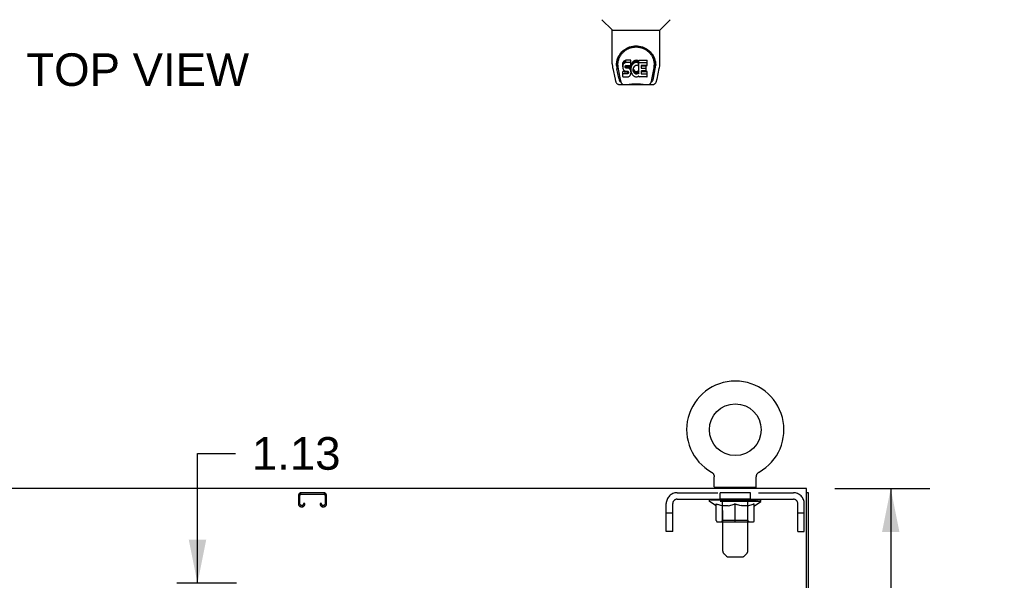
# Model space of a CAD drawing. Header units: inches. Extents: x 0 to 214, y 0 to 139.
# Tile 9 of 14: x 77 to 105, y 92 to 109. Entities that reach past the tile are written whole.
import ezdxf

# ---------------------------------------------------------------- set-up
doc = ezdxf.new("R2010")
doc.units = ezdxf.units.IN
doc.header["$LTSCALE"] = 11.782908
doc.header["$MEASUREMENT"] = 0
doc.linetypes.add('HIDDEN', pattern=[0.2, 0.1, -0.1])
doc.layers.get('0').update_dxf_attribs({"linetype": 'CONTINUOUS'})
for name, color, linetype in [('02___PRT_ALL_AXES', 7, 'CONTINUOUS'), ('DEFAULT_2', 8, 'HIDDEN'), ('DIMENSIONS', 7, 'CONTINUOUS')]:
    doc.layers.add(name, color=color, linetype=linetype)
doc.styles.get("Standard").update_dxf_attribs({"font": 'arial.ttf'})
doc.dimstyles.new('DIMSTYLE_1', dxfattribs={"dimtxt": 0.945153, "dimasz": 1.260204, "dimexe": 0.09, "dimexo": 0.07, "dimgap": 0.0375, "dimtad": 0, "dimtih": 1, "dimtoh": 1, "dimzin": 4, "dimdsep": 46, "dimtxsty": 'Standard', "dimblk": '_FILLED', "dimblk1": '_FILLED', "dimblk2": '_FILLED', "dimcen": 0.09, "dimazin": 1, "dimtfac": 1, "dimtofl": 0, "dimtmove": 0, "dimatfit": 3, "dimldrblk": '_FILLED', "dimfxl": 1, "dimtolj": 1, "dimtzin": 4, "dimarcsym": 0})

# ---------------------------------------------------------------- blocks, each defined once
blk = doc.blocks.new('_FILLED')
at = {"color": 0, "linetype": 'ByBlock'}
blk.add_solid([(0, 0), (-1, 0.2), (-1, -0.2)], dxfattribs=at)
blk = doc.blocks.new('*D9')
at = {"layer": 'DIMENSIONS', "color": 2, "linetype": 'Continuous'}
for p, q in [((100.328, 94.991), (103.085, 94.991)), ((101.951, 94.991), (101.951, 87.248)), ((101.951, 77.616), (101.951, 85.358)), ((99.078, 77.616), (103.085, 77.616))]:
    blk.add_line(p, q, dxfattribs=at)
at = {"layer": 'DIMENSIONS', "color": 2, "linetype": 'Continuous', "xscale": 1.2602040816, "yscale": 1.2602040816, "zscale": 1.2602040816}
for p, rotation in [((101.951, 94.991), 90), ((101.951, 77.616), 270)]:
    blk.add_blockref('_FILLED', p, dxfattribs=dict(at, rotation=rotation))
at = {"layer": 'DIMENSIONS', "color": 2, "linetype": 'Continuous', "insert": (101.951, 86.776), "char_height": 0.9452, "width": 3.30277, "attachment_point": 2, "line_spacing_factor": 0.9}
blk.add_mtext('17.38', dxfattribs=at)
blk = doc.blocks.new('*D10')
at = {"layer": 'DIMENSIONS', "color": 2, "linetype": 'Continuous'}
for p, q in [((81.864, 92.241), (81.864, 96.005)), ((81.864, 96.005), (82.967, 96.005)), ((82.998, 92.241), (81.262, 92.241)), ((82.998, 91.116), (81.262, 91.116)), ((81.864, 91.116), (81.864, 88.595))]:
    blk.add_line(p, q, dxfattribs=at)
at = {"layer": 'DIMENSIONS', "color": 2, "linetype": 'Continuous', "xscale": 1.2602040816, "yscale": 1.2602040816, "zscale": 1.2602040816}
for p, rotation in [((81.864, 92.241), 270), ((81.864, 91.116), 90)]:
    blk.add_blockref('_FILLED', p, dxfattribs=dict(at, rotation=rotation))
at = {"layer": 'DIMENSIONS', "color": 2, "linetype": 'Continuous', "insert": (83.439, 96.477), "char_height": 0.9452, "width": 2.56843, "attachment_point": 1, "line_spacing_factor": 0.9}
blk.add_mtext('1.13', dxfattribs=at)
blk = doc.blocks.new('*D18')
at = {"layer": 'DIMENSIONS', "color": 2, "linetype": 'Continuous'}
for p, q in [((98.196, 72.186), (98.196, 69.913)), ((98.196, 71.047), (95.676, 71.047)), ((99.571, 71.047), (102.2, 71.047))]:
    blk.add_line(p, q, dxfattribs=at)
at = {"layer": 'DIMENSIONS', "color": 2, "linetype": 'Continuous', "xscale": 1.2602040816, "yscale": 1.2602040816, "zscale": 1.2602040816}
blk.add_blockref('_FILLED', (98.196, 71.047), dxfattribs=at)
at = {"layer": 'DIMENSIONS', "color": 2, "linetype": 'Continuous', "xscale": 1.2602040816, "yscale": 1.2602040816, "zscale": 1.2602040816, "rotation": 180}
blk.add_blockref('_FILLED', (99.571, 71.047), dxfattribs=at)
at = {"layer": 'DIMENSIONS', "color": 2, "linetype": 'Continuous', "insert": (102.673, 71.52), "char_height": 0.9452, "width": 2.56843, "attachment_point": 1, "line_spacing_factor": 0.9}
blk.add_mtext('1.38', dxfattribs=at)

msp = doc.modelspace()

# ---------------------------------------------------------------- linework, layer by layer
at = {"color": 7, "linetype": 'Continuous'}
for p, q in [((93.877, 108.276), (93.579, 108.573)), ((95.266, 108.276), (95.564, 108.573)), ((93.882, 108.27), (95.26, 108.27)), ((93.882, 107.298), (93.882, 108.27)), ((95.26, 107.299), (95.26, 108.27)), ((94.008, 107.329), (94.006, 107.266)), ((94.187, 107.301), (94.185, 107.278)), ((94.185, 107.211), (94.185, 107.278)), ((94.192, 107.325), (94.187, 107.301)), ((94.187, 107.235), (94.187, 107.301)), ((94.201, 107.347), (94.192, 107.325)), ((94.192, 107.258), (94.192, 107.325)), ((94.201, 107.281), (94.192, 107.258)), ((94.215, 107.367), (94.201, 107.347)), ((94.201, 107.281), (94.201, 107.347)), ((94.215, 107.3), (94.201, 107.281)), ((94.224, 107.375), (94.215, 107.367)), ((94.215, 107.3), (94.215, 107.367)), ((94.224, 107.308), (94.215, 107.3)), ((94.233, 107.381), (94.224, 107.375)), ((94.224, 107.308), (94.224, 107.375)), ((94.233, 107.315), (94.224, 107.308)), ((94.255, 107.391), (94.233, 107.381)), ((94.233, 107.315), (94.233, 107.381)), ((94.255, 107.324), (94.233, 107.315)), ((94.278, 107.399), (94.255, 107.391)), ((94.255, 107.324), (94.255, 107.391)), ((94.278, 107.332), (94.255, 107.324)), ((94.418, 107.399), (94.278, 107.399)), ((94.278, 107.332), (94.278, 107.399)), ((94.418, 107.332), (94.278, 107.332)), ((94.419, 107.356), (94.418, 107.399)), ((94.418, 107.332), (94.418, 107.399)), ((94.419, 107.289), (94.418, 107.332)), ((94.419, 107.289), (94.419, 107.356)), ((94.419, 107.265), (94.419, 107.289)), ((94.432, 107.278), (94.426, 107.256)), ((94.441, 107.299), (94.432, 107.278)), ((94.432, 107.211), (94.432, 107.278)), ((94.451, 107.318), (94.441, 107.299)), ((94.441, 107.232), (94.441, 107.299)), ((94.464, 107.336), (94.451, 107.318)), ((94.451, 107.251), (94.451, 107.318)), ((94.479, 107.353), (94.464, 107.336)), ((94.464, 107.269), (94.464, 107.336)), ((94.479, 107.286), (94.464, 107.269)), ((94.495, 107.368), (94.479, 107.353)), ((94.479, 107.286), (94.479, 107.353)), ((94.495, 107.301), (94.479, 107.286)), ((94.514, 107.381), (94.495, 107.368)), ((94.495, 107.301), (94.495, 107.368)), ((94.514, 107.314), (94.495, 107.301)), ((94.534, 107.39), (94.514, 107.381)), ((94.514, 107.314), (94.514, 107.381)), ((94.534, 107.323), (94.514, 107.314)), ((94.556, 107.395), (94.534, 107.39)), ((94.534, 107.323), (94.534, 107.39)), ((94.556, 107.328), (94.534, 107.323)), ((94.578, 107.397), (94.556, 107.395)), ((94.556, 107.328), (94.556, 107.395)), ((94.578, 107.33), (94.556, 107.328)), ((94.578, 107.397), (94.601, 107.397)), ((94.578, 107.33), (94.578, 107.397)), ((94.601, 107.33), (94.578, 107.33)), ((94.612, 107.395), (94.601, 107.397)), ((94.601, 107.33), (94.601, 107.397)), ((94.612, 107.328), (94.601, 107.33)), ((94.622, 107.392), (94.612, 107.395)), ((94.612, 107.328), (94.612, 107.395)), ((94.622, 107.325), (94.612, 107.328)), ((94.642, 107.308), (94.616, 107.239)), ((94.641, 107.38), (94.622, 107.392)), ((94.622, 107.325), (94.622, 107.392)), ((94.641, 107.313), (94.622, 107.325)), ((94.641, 107.38), (94.641, 107.313)), ((94.643, 107.376), (94.643, 107.309)), ((94.651, 107.397), (94.888, 107.397)), ((94.651, 107.005), (94.651, 107.397)), ((94.651, 107.33), (94.888, 107.33)), ((94.892, 107.251), (94.892, 107.392)), ((95.135, 107.329), (95.136, 107.266)), ((93.897, 107.155), (93.962, 106.85)), ((94.07, 106.878), (94.017, 107.148)), ((94.044, 107.256), (94.044, 107.233)), ((94.053, 107.135), (94.111, 106.842)), ((94.187, 107.235), (94.185, 107.211)), ((94.185, 107.211), (94.186, 107.187)), ((94.186, 107.187), (94.19, 107.164)), ((94.192, 107.258), (94.187, 107.235)), ((94.188, 106.925), (94.188, 107.067)), ((94.19, 107.164), (94.198, 107.141)), ((94.251, 107.072), (94.192, 107.071)), ((94.192, 107.004), (94.192, 107.071)), ((94.251, 107.005), (94.192, 107.004)), ((94.198, 107.141), (94.211, 107.121)), ((94.211, 107.121), (94.227, 107.104)), ((94.227, 107.104), (94.247, 107.091)), ((94.247, 107.091), (94.258, 107.086)), ((94.312, 107.072), (94.251, 107.072)), ((94.251, 107.005), (94.251, 107.072)), ((94.312, 107.005), (94.251, 107.005)), ((94.256, 107.199), (94.257, 107.214)), ((94.257, 107.192), (94.256, 107.199)), ((94.257, 107.214), (94.259, 107.229)), ((94.257, 107.192), (94.257, 107.214)), ((94.259, 107.185), (94.257, 107.192)), ((94.258, 107.086), (94.27, 107.084)), ((94.259, 107.229), (94.262, 107.236)), ((94.259, 107.185), (94.259, 107.229)), ((94.264, 107.179), (94.259, 107.185)), ((94.262, 107.236), (94.268, 107.241)), ((94.264, 107.179), (94.264, 107.237)), ((94.27, 107.174), (94.264, 107.179)), ((94.268, 107.241), (94.282, 107.245)), ((94.27, 107.241), (94.269, 107.241)), ((94.284, 107.237), (94.27, 107.241)), ((94.27, 107.174), (94.27, 107.241)), ((94.284, 107.17), (94.27, 107.174)), ((94.27, 107.084), (94.318, 107.084)), ((94.282, 107.245), (94.297, 107.246)), ((94.308, 107.238), (94.284, 107.237)), ((94.284, 107.17), (94.284, 107.237)), ((94.308, 107.171), (94.284, 107.17)), ((94.297, 107.246), (94.41, 107.246)), ((94.332, 107.236), (94.308, 107.238)), ((94.308, 107.171), (94.308, 107.238)), ((94.332, 107.17), (94.308, 107.171)), ((94.327, 107.073), (94.312, 107.072)), ((94.312, 107.005), (94.312, 107.072)), ((94.327, 107.006), (94.312, 107.005)), ((94.318, 107.084), (94.325, 107.083)), ((94.325, 107.083), (94.332, 107.081)), ((94.334, 107.077), (94.327, 107.073)), ((94.327, 107.006), (94.327, 107.073)), ((94.334, 107.01), (94.327, 107.006)), ((94.356, 107.231), (94.332, 107.236)), ((94.332, 107.17), (94.332, 107.236)), ((94.356, 107.165), (94.332, 107.17)), ((94.332, 107.081), (94.338, 107.076)), ((94.335, 107.078), (94.334, 107.077)), ((94.334, 107.01), (94.334, 107.077)), ((94.339, 107.015), (94.334, 107.01)), ((94.338, 107.076), (94.343, 107.07)), ((94.339, 107.015), (94.339, 107.075)), ((94.349, 107.027), (94.339, 107.015)), ((94.343, 107.07), (94.35, 107.057)), ((94.349, 107.027), (94.349, 107.059)), ((94.351, 107.034), (94.349, 107.027)), ((94.35, 107.057), (94.352, 107.042)), ((94.351, 107.034), (94.351, 107.046)), ((94.352, 107.042), (94.351, 107.034)), ((94.367, 107.226), (94.356, 107.231)), ((94.356, 107.165), (94.356, 107.231)), ((94.367, 107.16), (94.356, 107.165)), ((94.377, 107.22), (94.367, 107.226)), ((94.367, 107.16), (94.367, 107.226)), ((94.377, 107.153), (94.367, 107.16)), ((94.394, 107.203), (94.377, 107.22)), ((94.377, 107.153), (94.377, 107.22)), ((94.394, 107.136), (94.377, 107.153)), ((94.407, 107.183), (94.394, 107.203)), ((94.394, 107.136), (94.394, 107.203)), ((94.407, 107.116), (94.394, 107.136)), ((94.416, 107.161), (94.407, 107.183)), ((94.407, 107.116), (94.407, 107.183)), ((94.416, 107.094), (94.407, 107.116)), ((94.408, 106.977), (94.417, 107)), ((94.41, 107.246), (94.416, 107.247)), ((94.416, 107.247), (94.417, 107.252)), ((94.417, 107.157), (94.416, 107.161)), ((94.416, 107.094), (94.416, 107.161)), ((94.422, 107.071), (94.416, 107.094)), ((94.417, 107.252), (94.419, 107.265)), ((94.422, 107.235), (94.417, 107.19)), ((94.417, 107.123), (94.417, 107.19)), ((94.422, 107.168), (94.417, 107.123)), ((94.417, 107.123), (94.418, 107.101)), ((94.417, 107), (94.423, 107.023)), ((94.418, 107.101), (94.421, 107.079)), ((94.421, 107.079), (94.426, 107.057)), ((94.426, 107.256), (94.422, 107.235)), ((94.422, 107.168), (94.422, 107.235)), ((94.426, 107.19), (94.422, 107.168)), ((94.422, 107.071), (94.422, 107.074)), ((94.425, 107.047), (94.422, 107.071)), ((94.423, 107.023), (94.425, 107.047)), ((94.425, 107.047), (94.425, 107.061)), ((94.426, 107.19), (94.426, 107.256)), ((94.432, 107.211), (94.426, 107.19)), ((94.426, 107.057), (94.433, 107.036)), ((94.441, 107.232), (94.432, 107.211)), ((94.433, 107.036), (94.454, 106.997)), ((94.451, 107.251), (94.441, 107.232)), ((94.464, 107.269), (94.451, 107.251)), ((94.454, 106.997), (94.467, 106.978)), ((94.491, 107.166), (94.487, 107.139)), ((94.487, 107.139), (94.487, 107.112)), ((94.487, 107.112), (94.488, 107.099)), ((94.488, 107.099), (94.488, 107.144)), ((94.488, 107.099), (94.491, 107.086)), ((94.49, 107.158), (94.491, 107.153)), ((94.494, 107.178), (94.491, 107.166)), ((94.491, 107.153), (94.501, 107.128)), ((94.491, 107.086), (94.491, 107.153)), ((94.491, 107.086), (94.501, 107.061)), ((94.5, 107.19), (94.494, 107.178)), ((94.514, 107.213), (94.5, 107.19)), ((94.501, 107.128), (94.515, 107.105)), ((94.501, 107.061), (94.501, 107.128)), ((94.501, 107.061), (94.515, 107.038)), ((94.523, 107.224), (94.514, 107.213)), ((94.515, 107.105), (94.523, 107.095)), ((94.515, 107.038), (94.515, 107.105)), ((94.515, 107.038), (94.523, 107.028)), ((94.533, 107.231), (94.523, 107.224)), ((94.523, 107.095), (94.533, 107.086)), ((94.523, 107.028), (94.523, 107.095)), ((94.523, 107.028), (94.533, 107.019)), ((94.558, 107.242), (94.533, 107.231)), ((94.533, 107.086), (94.545, 107.079)), ((94.533, 107.019), (94.533, 107.086)), ((94.533, 107.019), (94.545, 107.012)), ((94.545, 107.079), (94.557, 107.074)), ((94.545, 107.012), (94.545, 107.079)), ((94.545, 107.012), (94.557, 107.007)), ((94.557, 107.074), (94.57, 107.071)), ((94.557, 107.007), (94.557, 107.074)), ((94.557, 107.007), (94.57, 107.005)), ((94.571, 107.245), (94.558, 107.242)), ((94.57, 107.071), (94.584, 107.071)), ((94.57, 107.005), (94.57, 107.071)), ((94.57, 107.005), (94.584, 107.004)), ((94.584, 107.245), (94.571, 107.245)), ((94.598, 107.242), (94.584, 107.245)), ((94.584, 107.071), (94.597, 107.073)), ((94.584, 107.004), (94.584, 107.071)), ((94.584, 107.004), (94.597, 107.006)), ((94.597, 107.073), (94.61, 107.077)), ((94.597, 107.006), (94.597, 107.073)), ((94.597, 107.006), (94.61, 107.01)), ((94.61, 107.237), (94.598, 107.242)), ((94.61, 107.077), (94.622, 107.082)), ((94.61, 107.01), (94.61, 107.077)), ((94.61, 107.01), (94.622, 107.016)), ((94.622, 107.082), (94.633, 107.09)), ((94.622, 107.016), (94.622, 107.082)), ((94.622, 107.016), (94.633, 107.023)), ((94.633, 107.09), (94.633, 107.023)), ((94.639, 107.089), (94.651, 107.071)), ((94.639, 107.022), (94.651, 107.005)), ((94.721, 107.242), (94.721, 107.174)), ((94.722, 107.083), (94.722, 107.006)), ((94.888, 107.246), (94.726, 107.246)), ((94.726, 107.237), (94.857, 107.237)), ((94.726, 107.17), (94.857, 107.17)), ((94.857, 107.088), (94.727, 107.088)), ((94.727, 107.068), (94.888, 107.068)), ((94.727, 107.001), (94.888, 107.001)), ((94.861, 107.092), (94.861, 107.232)), ((94.893, 106.925), (94.893, 107.064)), ((95.032, 106.842), (95.088, 107.132)), ((95.073, 106.878), (95.126, 107.148)), ((95.088, 107.132), (95.089, 107.136)), ((95.142, 107.256), (95.142, 107.256)), ((95.142, 107.243), (95.142, 107.243)), ((95.18, 106.85), (95.245, 107.155)), ((94.128, 106.774), (94.121, 106.774)), ((94.127, 106.778), (94.13, 106.768)), ((94.131, 106.767), (94.13, 106.768)), ((94.192, 106.92), (94.336, 106.92)), ((94.336, 106.92), (94.348, 106.922)), ((94.348, 106.922), (94.36, 106.926)), ((94.36, 106.926), (94.379, 106.94)), ((94.379, 106.94), (94.396, 106.957)), ((94.396, 106.957), (94.403, 106.967)), ((94.403, 106.967), (94.408, 106.977)), ((94.467, 106.978), (94.482, 106.962)), ((94.482, 106.962), (94.498, 106.947)), ((94.498, 106.947), (94.516, 106.933)), ((94.516, 106.933), (94.525, 106.928)), ((94.525, 106.928), (94.536, 106.924)), ((94.536, 106.924), (94.558, 106.919)), ((94.558, 106.919), (94.58, 106.916)), ((94.58, 106.916), (94.602, 106.919)), ((94.602, 106.919), (94.623, 106.926)), ((94.623, 106.926), (94.642, 106.938)), ((94.653, 106.938), (94.642, 106.938)), ((94.642, 106.938), (94.642, 106.938)), ((94.653, 106.925), (94.653, 106.938)), ((94.888, 106.92), (94.657, 106.92)), ((95.012, 106.768), (95.016, 106.778)), ((95.012, 106.767), (95.012, 106.768)), ((95.021, 106.774), (95.014, 106.774)), ((94.086, 106.695), (95.056, 106.695)), ((94.173, 106.695), (94.167, 106.695)), ((94.173, 106.695), (94.172, 106.695)), ((94.971, 106.695), (94.97, 106.695)), ((96.756, 95.463), (96.756, 95.463)), ((96.756, 95.463), (96.761, 95.46)), ((96.757, 95.462), (96.758, 95.462)), ((96.761, 95.46), (96.766, 95.457)), ((96.766, 95.457), (96.771, 95.453)), ((96.771, 95.453), (96.776, 95.45)), ((96.776, 95.45), (96.781, 95.446)), ((96.78, 95.446), (96.785, 95.442)), ((96.785, 95.442), (96.789, 95.438)), ((96.789, 95.438), (96.794, 95.434)), ((96.793, 95.434), (96.798, 95.429)), ((96.797, 95.429), (96.801, 95.425)), ((96.801, 95.425), (96.805, 95.42)), ((96.805, 95.42), (96.809, 95.415)), ((96.808, 95.415), (96.812, 95.41)), ((96.812, 95.41), (96.815, 95.405)), ((96.815, 95.405), (96.818, 95.4)), ((96.818, 95.4), (96.821, 95.394)), ((96.82, 95.395), (96.823, 95.389)), ((96.823, 95.389), (96.825, 95.383)), ((96.825, 95.384), (96.827, 95.378)), ((96.827, 95.378), (96.829, 95.372)), ((96.829, 95.372), (96.831, 95.366)), ((96.831, 95.367), (96.832, 95.361)), ((96.832, 95.361), (96.834, 95.355)), ((96.834, 95.355), (96.835, 95.349)), ((96.835, 95.349), (96.835, 95.343)), ((96.835, 95.343), (96.836, 95.337)), ((96.836, 95.331), (96.836, 95.326)), ((96.836, 95.041), (96.836, 95.326)), ((98.056, 95.331), (98.057, 95.337)), ((98.056, 95.331), (98.057, 95.337)), ((98.056, 95.326), (98.056, 95.331)), ((98.056, 95.041), (98.056, 95.326)), ((98.057, 95.343), (98.058, 95.349)), ((98.057, 95.337), (98.057, 95.343)), ((98.058, 95.349), (98.059, 95.355)), ((98.059, 95.355), (98.06, 95.361)), ((98.06, 95.361), (98.062, 95.367)), ((98.062, 95.366), (98.063, 95.372)), ((98.063, 95.372), (98.065, 95.378)), ((98.065, 95.378), (98.067, 95.384)), ((98.067, 95.383), (98.069, 95.389)), ((98.069, 95.389), (98.072, 95.395)), ((98.072, 95.394), (98.075, 95.4)), ((98.075, 95.4), (98.078, 95.405)), ((98.078, 95.405), (98.081, 95.41)), ((98.081, 95.41), (98.084, 95.415)), ((98.084, 95.415), (98.088, 95.42)), ((98.091, 95.425), (98.095, 95.429)), ((98.099, 95.434), (98.103, 95.438)), ((98.107, 95.442), (98.112, 95.446)), ((98.112, 95.446), (98.117, 95.45)), ((98.116, 95.45), (98.121, 95.453)), ((98.121, 95.453), (98.126, 95.457)), ((98.126, 95.457), (98.131, 95.46)), ((98.126, 95.457), (98.128, 95.458)), ((98.131, 95.46), (98.136, 95.463)), ((98.134, 95.462), (98.136, 95.462)), ((98.136, 95.463), (98.136, 95.463)), ((96.851, 95.021), (96.851, 94.991)), ((98.041, 95.021), (96.851, 95.021)), ((98.041, 95.021), (98.041, 94.991)), ((99.509, 94.991), (60.134, 94.991)), ((99.509, 91.803), (99.509, 94.991)), ((99.571, 94.866), (99.509, 94.866)), ((99.571, 11.116), (99.571, 94.866))]:
    msp.add_line(p, q, dxfattribs=at)
for points in [[(94.001, 107.256), (94.003, 107.298), (94.011, 107.35), (94.022, 107.399), (94.038, 107.445), (94.056, 107.489), (94.078, 107.53), (94.102, 107.568), (94.129, 107.604), (94.159, 107.637), (94.191, 107.668), (94.225, 107.697), (94.262, 107.722), (94.3, 107.745), (94.341, 107.765), (94.385, 107.782), (94.429, 107.796), (94.475, 107.806), (94.522, 107.812), (94.569, 107.814), (94.617, 107.812), (94.664, 107.806), (94.709, 107.797), (94.754, 107.784), (94.797, 107.767), (94.838, 107.747), (94.877, 107.725), (94.914, 107.699), (94.949, 107.671), (94.981, 107.64), (95.011, 107.607), (95.038, 107.571), (95.063, 107.533), (95.085, 107.493), (95.103, 107.45), (95.119, 107.404), (95.131, 107.355), (95.139, 107.304), (95.142, 107.256)], [(94.044, 107.256), (94.045, 107.276), (94.046, 107.3), (94.049, 107.324), (94.052, 107.348), (94.057, 107.372), (94.063, 107.395), (94.07, 107.418), (94.077, 107.44), (94.086, 107.461), (94.095, 107.482), (94.106, 107.503), (94.117, 107.522), (94.128, 107.541), (94.14, 107.559), (94.153, 107.577), (94.166, 107.593), (94.18, 107.609), (94.194, 107.624), (94.208, 107.638), (94.223, 107.651), (94.238, 107.664), (94.253, 107.676), (94.269, 107.687), (94.284, 107.698), (94.3, 107.708), (94.316, 107.717), (94.332, 107.725)], [(94.332, 107.725), (94.347, 107.733), (94.363, 107.74), (94.379, 107.747), (94.395, 107.753), (94.411, 107.758), (94.427, 107.763), (94.443, 107.767), (94.459, 107.771), (94.475, 107.774), (94.491, 107.777), (94.507, 107.779), (94.523, 107.781), (94.539, 107.782), (94.555, 107.783), (94.57, 107.783), (94.586, 107.783), (94.602, 107.782), (94.618, 107.781), (94.634, 107.779), (94.65, 107.777), (94.666, 107.774), (94.682, 107.771), (94.698, 107.767), (94.714, 107.763), (94.73, 107.758), (94.746, 107.753), (94.762, 107.747), (94.778, 107.741), (94.794, 107.734)], [(94.794, 107.734), (94.81, 107.726), (94.826, 107.717), (94.842, 107.708), (94.857, 107.698), (94.873, 107.688), (94.888, 107.677), (94.904, 107.665), (94.919, 107.652), (94.933, 107.639), (94.948, 107.624), (94.962, 107.609), (94.976, 107.594), (94.989, 107.577), (95.002, 107.56), (95.014, 107.541), (95.026, 107.523), (95.037, 107.503), (95.047, 107.483), (95.056, 107.462), (95.065, 107.44), (95.073, 107.418), (95.079, 107.395), (95.085, 107.372), (95.09, 107.349), (95.094, 107.325), (95.096, 107.301), (95.098, 107.276), (95.098, 107.256)], [(93.882, 107.298), (93.883, 107.271), (93.886, 107.229), (93.891, 107.187), (93.897, 107.155)], [(95.245, 107.155), (95.251, 107.186), (95.257, 107.228), (95.26, 107.271), (95.26, 107.299)], [(94, 107.243), (94, 107.248), (94.001, 107.256)], [(94.044, 107.233), (94.045, 107.217), (94.046, 107.188), (94.049, 107.16), (94.053, 107.135)], [(94.192, 107.071), (94.192, 107.071), (94.191, 107.071), (94.191, 107.071), (94.19, 107.071), (94.19, 107.071), (94.19, 107.07), (94.189, 107.07), (94.189, 107.07), (94.189, 107.069), (94.188, 107.069), (94.188, 107.069), (94.188, 107.068), (94.188, 107.067), (94.188, 107.067)], [(94.192, 107.004), (94.192, 107.004), (94.191, 107.004), (94.191, 107.004), (94.19, 107.004), (94.19, 107.004), (94.19, 107.004), (94.189, 107.003), (94.189, 107.003), (94.189, 107.003), (94.188, 107.002), (94.188, 107.002), (94.188, 107.001), (94.188, 107.001), (94.188, 107)], [(95.089, 107.136), (95.09, 107.139), (95.09, 107.142), (95.091, 107.145), (95.091, 107.148), (95.092, 107.151), (95.092, 107.154), (95.093, 107.158), (95.093, 107.161), (95.094, 107.165), (95.094, 107.168), (95.095, 107.172), (95.095, 107.176), (95.096, 107.18), (95.096, 107.184), (95.096, 107.188), (95.097, 107.193), (95.097, 107.197), (95.097, 107.201), (95.097, 107.206), (95.098, 107.211), (95.098, 107.216), (95.098, 107.22), (95.098, 107.225), (95.098, 107.23), (95.098, 107.256)], [(95.142, 107.256), (95.142, 107.248), (95.142, 107.243)], [(93.962, 106.85), (93.966, 106.835), (93.971, 106.814), (93.977, 106.795), (93.983, 106.779), (93.99, 106.764), (93.997, 106.751), (94.006, 106.738), (94.015, 106.727), (94.026, 106.717), (94.039, 106.708), (94.052, 106.702), (94.067, 106.697), (94.083, 106.695), (94.086, 106.695)], [(94.111, 106.842), (94.113, 106.831), (94.116, 106.817), (94.12, 106.803), (94.123, 106.79), (94.127, 106.778)], [(94.131, 106.767), (94.136, 106.755), (94.142, 106.743), (94.148, 106.732), (94.155, 106.723), (94.162, 106.715), (94.171, 106.708), (94.18, 106.702), (94.189, 106.698), (94.199, 106.696), (94.207, 106.695)], [(94.288, 106.695), (94.308, 106.696), (94.33, 106.697), (94.354, 106.699), (94.378, 106.702), (94.404, 106.705), (94.431, 106.708), (94.458, 106.71), (94.487, 106.713), (94.515, 106.714), (94.545, 106.716), (94.574, 106.716), (94.603, 106.715), (94.632, 106.714), (94.661, 106.712), (94.688, 106.71), (94.715, 106.707), (94.742, 106.704), (94.767, 106.702), (94.791, 106.699), (94.813, 106.697), (94.835, 106.696), (94.855, 106.695)], [(94.288, 106.695), (94.31, 106.696), (94.337, 106.697), (94.364, 106.7), (94.392, 106.703), (94.421, 106.705), (94.45, 106.708), (94.48, 106.711), (94.51, 106.712), (94.54, 106.714), (94.571, 106.714), (94.601, 106.714), (94.632, 106.712), (94.662, 106.711), (94.692, 106.708), (94.721, 106.706), (94.75, 106.703), (94.778, 106.7), (94.806, 106.697), (94.832, 106.696), (94.855, 106.695)], [(94.935, 106.695), (94.943, 106.696), (94.953, 106.698), (94.963, 106.702), (94.972, 106.708), (94.98, 106.714), (94.987, 106.723), (94.994, 106.732), (95, 106.743), (95.007, 106.755), (95.012, 106.767)], [(95.016, 106.778), (95.019, 106.79), (95.023, 106.803), (95.026, 106.817), (95.029, 106.831), (95.032, 106.842)], [(95.056, 106.695), (95.071, 106.696), (95.084, 106.699), (95.096, 106.704), (95.108, 106.711), (95.119, 106.719), (95.128, 106.728), (95.136, 106.738), (95.144, 106.748), (95.15, 106.76), (95.156, 106.772), (95.162, 106.786), (95.167, 106.802), (95.172, 106.818), (95.177, 106.837), (95.18, 106.85)], [(96.836, 95.337), (96.836, 95.331), (96.836, 95.326)], [(98.087, 95.42), (98.091, 95.425), (98.095, 95.429)], [(98.095, 95.429), (98.099, 95.434), (98.103, 95.438)], [(98.103, 95.438), (98.108, 95.442), (98.112, 95.446)]]:
    msp.add_lwpolyline(points, dxfattribs=at)
msp.add_circle((97.446, 96.692), 0.75, dxfattribs=at)
for centre, radius, start, end in [((93.89, 108.289), 0.0197, 225, 270), ((95.252, 108.289), 0.0197, 270, 315), ((97.446, 96.692), 1.41, 299.2655, 240.7345), ((96.856, 95.041), 0.02, 180, 263.0769), ((98.036, 95.041), 0.02, 276.9231, 360)]:
    msp.add_arc(centre, radius, start, end, dxfattribs=at)
for centre, major_axis, ratio, start_param, end_param in [((94.571, 107.256), (0, 0.565), 0.999848, 1.129542, 1.76365), ((94.638, 107.376), (0.00448, 0), 1, 0.003891, 0.905353), ((94.638, 107.309), (0.00448, 0), 1, 5.916695, 7.188538), ((94.888, 107.392), (0.00448, 0), 1, 0, 1.570796), ((94.888, 107.325), (0.00448, 0), 1, 0, 1.570796), ((94.571, 107.256), (0, 0.565), 0.999848, 4.519536, 5.157611), ((94.612, 107.241), (0, 0.00448), 1, -3.557718, -1.937287), ((94.635, 107.086), (0.00448, 0), 1, 1.570796, 2.222579), ((94.635, 107.02), (0.00448, 0), 1, 1.570796, 2.222579), ((94.635, 107.086), (0, 0.00448), 1, -0.975826, 0), ((94.635, 107.02), (0, 0.00448), 1, -0.975826, 0), ((94.726, 107.242), (0.00448, 0), 1, 1.570796, 3.141593), ((94.726, 107.241), (0.00448, 0), 1, 3.141593, 4.712389), ((94.726, 107.174), (0.00448, 0), 1, 3.141593, 4.712389), ((94.727, 107.083), (0.00448, 0), 1, 1.570796, 3.141593), ((94.727, 107.073), (0.00448, 0), 1, 3.141593, 4.712389), ((94.727, 107.006), (0.00448, 0), 1, 3.141593, 4.712389), ((94.857, 107.232), (0.00448, 0), 1, 0, 1.570796), ((94.857, 107.165), (0.00448, 0), 1, 0, 1.570796), ((94.857, 107.092), (0.00448, 0), 1, -1.570796, 0), ((94.888, 107.251), (0.00448, 0), 1, -1.570796, 0), ((94.888, 107.064), (0.00448, 0), 1, 0, 1.570796), ((94.888, 106.997), (0.00448, 0), 1, 0, 1.570796), ((94.127, 107.128), (0.007, 0.354), 0.213027, -3.923008, -3.13761), ((94.192, 106.925), (0.00483, 0), 1, 3.141593, 4.712389), ((94.657, 106.925), (0.00448, 0), 1, -3.141593, -1.570796), ((94.888, 106.925), (0.00448, 0), 1, -1.570796, 0), ((95.015, 107.128), (-0.007, 0.354), 0.213027, -3.145575, -2.360177)]:
    msp.add_ellipse(centre, major_axis=major_axis, ratio=ratio, start_param=start_param, end_param=end_param, dxfattribs=at)
at = {"layer": '02___PRT_ALL_AXES', "color": 8, "linetype": 'HIDDEN'}
for p, q in [((97.009, 94.679), (97.009, 94.866)), ((97.884, 94.866), (97.009, 94.866)), ((97.884, 94.679), (97.884, 94.866)), ((97.884, 94.679), (97.009, 94.679))]:
    msp.add_line(p, q, dxfattribs=at)
at = {"layer": 'DEFAULT_2', "color": 8, "linetype": 'HIDDEN'}
for p, q in [((96.765, 95.458), (96.766, 95.457)), ((98.136, 95.463), (98.136, 95.463)), ((97.071, 95.021), (97.071, 94.991)), ((97.821, 95.021), (97.821, 94.991)), ((84.79, 94.786), (84.79, 94.539)), ((84.83, 94.539), (84.83, 94.786)), ((85.522, 94.866), (84.87, 94.866)), ((84.87, 94.826), (85.522, 94.826)), ((85.562, 94.786), (85.562, 94.539)), ((85.602, 94.539), (85.602, 94.786)), ((95.763, 94.866), (99.129, 94.866)), ((97.081, 93.175), (97.081, 94.991)), ((97.811, 93.175), (97.811, 94.991)), ((84.897, 94.499), (84.87, 94.499)), ((84.87, 94.459), (84.897, 94.459)), ((84.937, 94.553), (84.937, 94.539)), ((84.977, 94.553), (84.937, 94.553)), ((84.977, 94.539), (84.977, 94.553)), ((85.415, 94.553), (85.415, 94.539)), ((85.455, 94.553), (85.415, 94.553)), ((85.455, 94.539), (85.455, 94.553)), ((85.522, 94.499), (85.495, 94.499)), ((85.495, 94.459), (85.522, 94.459)), ((95.446, 93.741), (95.446, 94.549)), ((95.633, 93.741), (95.633, 94.549)), ((95.763, 94.679), (99.129, 94.679)), ((96.703, 94.616), (96.703, 94.671)), ((98.19, 94.616), (96.703, 94.616)), ((96.889, 94.485), (96.703, 94.616)), ((96.714, 94.663), (96.714, 94.671)), ((96.725, 94.659), (96.725, 94.663)), ((96.725, 94.659), (98.168, 94.659)), ((96.735, 94.659), (96.735, 94.663)), ((96.736, 94.659), (96.736, 94.663)), ((96.748, 94.663), (96.748, 94.671)), ((96.767, 94.659), (96.767, 94.663)), ((96.769, 94.659), (96.769, 94.663)), ((96.802, 94.663), (96.802, 94.671)), ((96.82, 94.659), (96.82, 94.663)), ((96.823, 94.659), (96.823, 94.663)), ((97.059, 94.663), (96.83, 94.663)), ((96.877, 94.663), (96.877, 94.671)), ((96.878, 94.659), (96.878, 94.663)), ((96.879, 94.659), (96.879, 94.663)), ((96.882, 94.659), (96.882, 94.663)), ((96.889, 94.485), (96.896, 94.485)), ((96.891, 94.659), (96.891, 94.663)), ((96.892, 94.659), (96.892, 94.663)), ((96.896, 94.659), (96.896, 94.663)), ((96.896, 94.061), (96.896, 94.54)), ((96.896, 94.54), (96.93, 94.527)), ((96.899, 94.659), (96.899, 94.664)), ((96.903, 94.659), (96.903, 94.663)), ((96.922, 94.659), (96.922, 94.663)), ((96.965, 94.515), (96.93, 94.527)), ((96.94, 94.659), (96.94, 94.663)), ((96.942, 94.659), (96.942, 94.666)), ((96.998, 94.505), (96.964, 94.516)), ((96.968, 94.663), (96.968, 94.671)), ((96.968, 94.659), (96.968, 94.663)), ((96.98, 94.659), (96.98, 94.663)), ((96.985, 94.659), (96.985, 94.663)), ((96.993, 94.659), (96.993, 94.663)), ((97.031, 94.497), (96.997, 94.506)), ((97.009, 94.659), (97.009, 94.667)), ((97.029, 94.659), (97.029, 94.663)), ((97.064, 94.49), (97.031, 94.497)), ((97.032, 94.659), (97.032, 94.663)), ((97.059, 94.659), (97.059, 94.663)), ((97.097, 94.485), (97.064, 94.491)), ((97.138, 94.663), (97.072, 94.663)), ((97.074, 94.663), (97.074, 94.671)), ((97.08, 94.064), (97.08, 94.612)), ((97.083, 94.659), (97.083, 94.663)), ((97.088, 94.659), (97.088, 94.663)), ((97.095, 94.659), (97.095, 94.669)), ((97.245, 94.485), (97.097, 94.485)), ((97.103, 94.659), (97.103, 94.663)), ((97.114, 94.659), (97.114, 94.663)), ((97.138, 94.659), (97.138, 94.663)), ((97.225, 94.663), (97.163, 94.663)), ((97.187, 94.659), (97.187, 94.663)), ((97.192, 94.663), (97.192, 94.671)), ((97.196, 94.659), (97.196, 94.663)), ((97.199, 94.659), (97.199, 94.67)), ((97.203, 94.659), (97.203, 94.663)), ((97.212, 94.659), (97.212, 94.663)), ((97.225, 94.659), (97.225, 94.663)), ((97.245, 94.485), (97.278, 94.491)), ((97.32, 94.663), (97.262, 94.663)), ((97.278, 94.659), (97.278, 94.663)), ((97.311, 94.497), (97.278, 94.49)), ((97.311, 94.663), (97.446, 94.671)), ((97.345, 94.506), (97.311, 94.497)), ((97.317, 94.663), (97.317, 94.671)), ((97.318, 94.671), (97.317, 94.671)), ((97.318, 94.663), (97.318, 94.67)), ((97.318, 94.659), (97.318, 94.663)), ((97.32, 94.659), (97.32, 94.663)), ((97.323, 94.659), (97.323, 94.663)), ((97.324, 94.659), (97.324, 94.663)), ((97.378, 94.516), (97.344, 94.505)), ((97.418, 94.663), (97.367, 94.663)), ((97.375, 94.659), (97.375, 94.663)), ((97.412, 94.527), (97.377, 94.515)), ((97.446, 94.54), (97.412, 94.527)), ((97.418, 94.659), (97.418, 94.663)), ((97.443, 94.663), (97.443, 94.663)), ((97.443, 94.659), (97.443, 94.663)), ((97.443, 94.659), (97.443, 94.663)), ((97.446, 94.663), (97.446, 94.671)), ((97.446, 94.017), (97.446, 94.54)), ((97.446, 94.54), (97.481, 94.527)), ((97.449, 94.659), (97.449, 94.663)), ((97.449, 94.663), (97.45, 94.663)), ((97.45, 94.659), (97.45, 94.663)), ((97.452, 94.663), (97.525, 94.663)), ((97.474, 94.659), (97.474, 94.663)), ((97.515, 94.515), (97.481, 94.527)), ((97.489, 94.663), (97.489, 94.668)), ((97.489, 94.668), (97.581, 94.663)), ((97.514, 94.663), (97.514, 94.667)), ((97.549, 94.505), (97.515, 94.516)), ((97.517, 94.659), (97.517, 94.663)), ((97.582, 94.497), (97.548, 94.506)), ((97.568, 94.659), (97.568, 94.663)), ((97.57, 94.659), (97.57, 94.663)), ((97.573, 94.659), (97.573, 94.663)), ((97.573, 94.663), (97.63, 94.663)), ((97.575, 94.663), (97.575, 94.671)), ((97.575, 94.671), (97.575, 94.671)), ((97.575, 94.663), (97.575, 94.67)), ((97.575, 94.659), (97.575, 94.663)), ((97.615, 94.49), (97.581, 94.497)), ((97.614, 94.659), (97.614, 94.663)), ((97.647, 94.485), (97.614, 94.491)), ((97.796, 94.485), (97.647, 94.485)), ((97.667, 94.659), (97.667, 94.663)), ((97.667, 94.663), (97.73, 94.663)), ((97.681, 94.659), (97.681, 94.663)), ((97.69, 94.659), (97.69, 94.663)), ((97.693, 94.659), (97.693, 94.67)), ((97.696, 94.659), (97.696, 94.663)), ((97.701, 94.663), (97.701, 94.671)), ((97.706, 94.659), (97.706, 94.663)), ((97.755, 94.659), (97.755, 94.663)), ((97.755, 94.663), (97.82, 94.663)), ((97.779, 94.659), (97.779, 94.663)), ((97.79, 94.659), (97.79, 94.663)), ((97.796, 94.485), (97.829, 94.491)), ((97.798, 94.659), (97.798, 94.669)), ((97.804, 94.659), (97.804, 94.663)), ((97.81, 94.659), (97.81, 94.663)), ((97.812, 94.064), (97.812, 94.612)), ((97.818, 94.663), (97.818, 94.671)), ((97.862, 94.497), (97.828, 94.49)), ((97.833, 94.659), (97.833, 94.663)), ((97.833, 94.663), (98.062, 94.663)), ((97.861, 94.659), (97.861, 94.663)), ((97.895, 94.506), (97.861, 94.497)), ((97.863, 94.659), (97.863, 94.663)), ((97.884, 94.659), (97.884, 94.667)), ((97.928, 94.516), (97.894, 94.505)), ((97.9, 94.659), (97.9, 94.663)), ((97.908, 94.659), (97.908, 94.663)), ((97.913, 94.659), (97.913, 94.663)), ((97.924, 94.663), (97.924, 94.671)), ((97.924, 94.659), (97.924, 94.663)), ((97.962, 94.527), (97.928, 94.515)), ((97.95, 94.659), (97.95, 94.666)), ((97.952, 94.659), (97.952, 94.663)), ((97.997, 94.54), (97.962, 94.527)), ((97.971, 94.659), (97.971, 94.663)), ((97.99, 94.659), (97.99, 94.663)), ((97.994, 94.659), (97.994, 94.664)), ((97.997, 94.659), (97.997, 94.663)), ((97.997, 94.061), (97.997, 94.54)), ((97.997, 94.485), (98.003, 94.485)), ((98.001, 94.659), (98.001, 94.663)), ((98.001, 94.659), (98.001, 94.663)), ((98.003, 94.485), (98.19, 94.616)), ((98.011, 94.659), (98.011, 94.663)), ((98.014, 94.659), (98.014, 94.663)), ((98.014, 94.659), (98.014, 94.663)), ((98.016, 94.663), (98.016, 94.671)), ((98.07, 94.659), (98.07, 94.663)), ((98.073, 94.659), (98.073, 94.663)), ((98.09, 94.663), (98.09, 94.671)), ((98.123, 94.659), (98.123, 94.663)), ((98.125, 94.659), (98.125, 94.663)), ((98.145, 94.663), (98.145, 94.671)), ((98.156, 94.659), (98.156, 94.663)), ((98.157, 94.659), (98.157, 94.663)), ((98.168, 94.659), (98.168, 94.663)), ((98.178, 94.663), (98.178, 94.671)), ((98.19, 94.616), (98.19, 94.671)), ((99.259, 93.741), (99.259, 94.549)), ((99.446, 93.741), (99.446, 94.549)), ((95.633, 94.271), (95.446, 94.271)), ((99.446, 94.271), (99.259, 94.271)), ((97.953, 94.017), (96.939, 94.017)), ((97.08, 94.064), (97.034, 94.017)), ((97.812, 94.064), (97.08, 94.064)), ((97.812, 94.064), (97.859, 94.017)), ((95.633, 93.741), (95.446, 93.741)), ((99.259, 93.741), (99.446, 93.741)), ((97.182, 93.033), (97.111, 93.104)), ((97.711, 93.033), (97.782, 93.104)), ((97.253, 93.004), (97.64, 93.004))]:
    msp.add_line(p, q, dxfattribs=at)
for centre, radius, start, end in [((96.856, 95.041), 0.02, 263.0769, 270), ((97.051, 94.991), 0.03, 0, 90), ((97.841, 94.991), 0.03, 90, 180), ((98.036, 95.041), 0.02, 270, 276.9231), ((84.87, 94.786), 0.08, 90, 180), ((84.87, 94.786), 0.04, 90, 180), ((85.522, 94.786), 0.08, 0, 90), ((85.522, 94.786), 0.04, 0, 90), ((95.763, 94.549), 0.317, 90, 180), ((99.129, 94.549), 0.317, 0, 90), ((84.87, 94.539), 0.08, 180, 270), ((84.87, 94.539), 0.04, 180, 270), ((84.897, 94.539), 0.08, 270, 360), ((84.897, 94.539), 0.04, 270, 360), ((85.495, 94.539), 0.08, 180, 270), ((85.495, 94.539), 0.04, 180, 270), ((85.522, 94.539), 0.08, 270, 360), ((85.522, 94.539), 0.04, 270, 360), ((95.763, 94.549), 0.13, 90, 180), ((97.034, 94.612), 0.0466, 0, 90), ((97.859, 94.612), 0.0466, 90, 180), ((99.129, 94.549), 0.13, 0, 90), ((96.939, 94.061), 0.0434, 180, 270), ((97.953, 94.061), 0.0434, 270, 360), ((97.181, 93.175), 0.1, 180, 225), ((97.253, 93.104), 0.1, 225, 270), ((97.64, 93.104), 0.1, 270, 315), ((97.711, 93.175), 0.1, 315, 360)]:
    msp.add_arc(centre, radius, start, end, dxfattribs=at)
for centre, major_axis, ratio, start_param, end_param in [((97.446, 94.671), (0.743, 0.008), 0.059247, 2.966439, 3.140971), ((96.68, 94.657), (0.232, 0), 0.060167, 0.426548, 1.470503), ((97.446, 94.671), (0.744, 0), 0.060167, 3.141593, 3.316126), ((96.68, 94.649), (0.232, 0.002), 0.059247, 1.374323, 1.469882), ((97.446, 94.671), (0.743, 0.015), 0.056515, 2.79136, 2.965893), ((96.651, 94.657), (0.232, 0.002), 0.059247, 0.251393, 1.295349), ((96.731, 94.657), (0.232, -0.002), 0.059247, 0.601702, 1.645657), ((97.446, 94.671), (0.743, -0.008), 0.059247, -2.966439, -2.791906), ((96.731, 94.649), (0.232, 0), 0.060167, 1.549477, 1.645036), ((96.651, 94.649), (0.232, 0.005), 0.056515, 1.199244, 1.294804), ((96.735, 94.652), (0.192, 0.002), 0.059247, 1.051627, 1.625044), ((96.712, 94.652), (0.192, 0.004), 0.056515, 0.876548, 1.449966), ((96.78, 94.652), (0.192, 0), 0.060167, 1.226781, 1.800198), ((97.446, 94.671), (0.743, 0.022), 0.052059, 2.616423, 2.790956), ((96.647, 94.657), (0.232, 0.005), 0.056515, 0.076315, 1.120271), ((96.805, 94.657), (0.232, -0.005), 0.056515, 0.77678, 1.820736), ((97.446, 94.671), (0.743, -0.015), 0.056515, -2.79136, -2.616827), ((96.805, 94.649), (0.232, -0.002), 0.059247, 1.724631, 1.82019), ((96.647, 94.649), (0.232, 0.007), 0.052059, 1.024308, 1.119867), ((96.711, 94.652), (0.192, 0.006), 0.052059, 0.701611, 1.275029), ((96.845, 94.652), (0.192, -0.002), 0.059247, 1.401935, 1.975352), ((97.446, 94.671), (0.743, 0.029), 0.046022, 2.441677, 2.61621), ((96.898, 94.657), (0.232, -0.007), 0.052059, 0.951717, 1.995673), ((96.667, 94.657), (0.232, 0.007), 0.052059, -0.098622, 0.945334), ((97.446, 94.671), (0.743, -0.022), 0.052059, -2.616423, -2.441891), ((96.898, 94.649), (0.232, -0.005), 0.056515, 1.899709, 1.995269), ((96.667, 94.649), (0.232, 0.009), 0.046022, 0.849561, 0.945121), ((96.733, 94.652), (0.192, 0.007), 0.046022, 0.526865, 1.100283), ((96.928, 94.652), (0.192, -0.004), 0.056515, 1.577013, 2.150431), ((97.446, 94.671), (0.743, 0.034), 0.038593, 2.267147, 2.44168), ((97.007, 94.657), (0.232, -0.009), 0.046022, 1.126463, 2.170419), ((96.711, 94.657), (0.232, 0.009), 0.046022, -0.273368, 0.770588), ((97.446, 94.671), (0.743, -0.029), 0.046022, -2.441677, -2.267144), ((97.007, 94.649), (0.232, -0.007), 0.052059, 2.074646, 2.170205), ((96.711, 94.649), (0.232, 0.011), 0.038593, 0.675031, 0.77059), ((96.776, 94.652), (0.192, 0.009), 0.038593, 0.352335, 0.925752), ((97.027, 94.652), (0.192, -0.006), 0.052059, 1.75195, 2.325367), ((97.446, 94.671), (0.743, 0.039), 0.030002, 2.09283, 2.267363), ((97.13, 94.657), (0.232, -0.011), 0.038593, 1.300994, 2.344949), ((96.777, 94.657), (0.232, 0.011), 0.038593, -0.447899, 0.596057), ((97.446, 94.671), (0.743, -0.034), 0.038593, -2.267147, -2.092614), ((97.13, 94.649), (0.232, -0.009), 0.046022, 2.249392, 2.344952), ((96.777, 94.649), (0.232, 0.012), 0.030002, 0.500714, 0.596274), ((96.84, 94.652), (0.192, 0.01), 0.030002, 0.178018, 0.751436), ((97.139, 94.652), (0.192, -0.007), 0.046022, 1.926696, 2.500114), ((96.863, 94.657), (0.232, 0.012), 0.030002, -0.622215, 0.421741), ((97.446, 94.671), (0.743, 0.042), 0.020513, 1.918702, 2.093235), ((97.263, 94.657), (0.232, -0.012), 0.030002, 1.47531, 2.519266), ((97.446, 94.671), (0.743, -0.039), 0.030002, -2.09283, -1.918297), ((97.263, 94.649), (0.232, -0.011), 0.038593, 2.423923, 2.519482), ((96.863, 94.649), (0.232, 0.013), 0.020513, 0.326586, 0.422146), ((96.922, 94.652), (0.192, 0.011), 0.020513, 0.00389, 0.577307), ((97.26, 94.652), (0.192, -0.009), 0.038593, 2.101227, 2.674644), ((96.967, 94.657), (0.232, 0.013), 0.020513, -0.796343, 0.247613), ((97.446, 94.671), (0.743, 0.044), 0.010411, 1.744712, 1.919245), ((97.401, 94.657), (0.232, -0.013), 0.020513, 1.649438, 2.693394), ((97.446, 94.671), (0.743, -0.042), 0.020513, -1.918702, -1.744169), ((97.401, 94.649), (0.232, -0.012), 0.030002, 2.598239, 2.693799), ((96.967, 94.649), (0.232, 0.014), 0.010411, 0.152596, 0.248156), ((97.02, 94.652), (0.192, 0.011), 0.010411, 6.113086, 6.686503), ((97.386, 94.652), (0.192, -0.01), 0.030002, 2.275543, 2.848961), ((97.086, 94.657), (0.232, 0.014), 0.010411, -0.970333, -0.000837), ((97.54, 94.657), (0.232, -0.014), 0.010411, 1.823428, 2.867384), ((97.446, 94.671), (0.743, -0.044), 0.010411, -1.744712, -1.56247), ((97.54, 94.649), (0.232, -0.013), 0.020513, 2.772368, 2.867927), ((97.515, 94.652), (0.192, -0.011), 0.020513, 2.449671, 3.023089), ((97.352, 94.657), (0.232, 0.014), 0.010411, 0.274209, 1.318165), ((97.251, 94.652), (0.192, 0.011), 0.010411, -0.000452, 0.517932), ((97.216, 94.649), (0.232, 0.014), 0.010411, 0.099676, 0.195236), ((97.446, 94.671), (0.743, 0.044), 0.010411, -1.571413, -1.39688), ((97.641, 94.652), (0.192, -0.011), 0.010411, 2.623661, 3.141974), ((97.677, 94.649), (0.232, -0.014), 0.010411, 2.734394, 2.946357), ((97.492, 94.657), (0.232, 0.013), 0.020513, 0.448199, 1.492154), ((97.377, 94.652), (0.192, 0.011), 0.020513, 0.118504, 0.691921), ((97.352, 94.649), (0.232, 0.013), 0.020513, 0.273666, 0.369225), ((97.446, 94.671), (0.743, 0.042), 0.020513, -1.397424, -1.222891), ((97.807, 94.657), (0.232, -0.014), 0.010411, -3.140756, -2.17126), ((97.446, 94.671), (0.743, -0.044), 0.010411, 1.222347, 1.39688), ((97.63, 94.657), (0.232, 0.012), 0.030002, 0.622327, 1.666283), ((97.506, 94.652), (0.192, 0.01), 0.030002, 0.292632, 0.86605), ((97.873, 94.652), (0.192, -0.011), 0.010411, 2.738275, 3.311692), ((97.925, 94.657), (0.232, -0.013), 0.020513, 2.89398, 3.937936), ((97.492, 94.649), (0.232, 0.012), 0.030002, 0.447794, 0.543354), ((97.925, 94.649), (0.232, -0.014), 0.010411, 2.893437, 2.988996), ((97.762, 94.657), (0.232, 0.011), 0.038593, 0.796643, 1.840599), ((97.446, 94.671), (0.743, 0.039), 0.030002, -1.223295, -1.048762), ((97.446, 94.671), (0.743, -0.042), 0.020513, 1.048358, 1.222891), ((97.633, 94.652), (0.192, 0.009), 0.038593, 0.466948, 1.040366), ((97.971, 94.652), (0.192, -0.011), 0.020513, 2.564285, 3.137703), ((98.029, 94.657), (0.232, -0.012), 0.030002, 2.719852, 3.763807), ((97.885, 94.657), (0.232, 0.009), 0.046022, 0.971174, 2.01513), ((97.63, 94.649), (0.232, 0.011), 0.038593, 0.62211, 0.71767), ((98.029, 94.649), (0.232, -0.013), 0.020513, 2.719447, 2.815007), ((97.446, 94.671), (0.743, 0.034), 0.038593, -1.048979, -0.874446), ((97.446, 94.671), (0.743, -0.039), 0.030002, 0.874229, 1.048762), ((97.754, 94.652), (0.192, 0.007), 0.046022, 0.641479, 1.214897), ((97.995, 94.657), (0.232, 0.007), 0.052059, 1.14592, 2.189876), ((98.053, 94.652), (0.192, -0.01), 0.030002, 2.390157, 2.963574), ((98.116, 94.657), (0.232, -0.011), 0.038593, 2.545535, 3.589491), ((97.865, 94.652), (0.192, 0.006), 0.052059, 0.816225, 1.389643), ((97.762, 94.649), (0.232, 0.009), 0.046022, 0.796641, 0.892201), ((98.116, 94.649), (0.232, -0.012), 0.030002, 2.545319, 2.640878), ((98.088, 94.657), (0.232, 0.005), 0.056515, 1.320857, 2.364813), ((97.446, 94.671), (0.743, 0.029), 0.046022, -0.874448, -0.699915), ((97.446, 94.671), (0.743, -0.034), 0.038593, 0.699913, 0.874446), ((98.182, 94.657), (0.232, -0.009), 0.046022, 2.371005, 3.41496), ((98.116, 94.652), (0.192, -0.009), 0.038593, 2.21584, 2.789258), ((97.964, 94.652), (0.192, 0.004), 0.056515, 0.991162, 1.564579), ((98.161, 94.657), (0.232, 0.002), 0.059247, 1.495935, 2.539891), ((98.226, 94.657), (0.232, -0.007), 0.052059, 2.196258, 3.240214), ((98.16, 94.652), (0.192, -0.007), 0.046022, 2.04131, 2.614727), ((97.885, 94.649), (0.232, 0.007), 0.052059, 0.971387, 1.066947), ((98.182, 94.649), (0.232, -0.011), 0.038593, 2.371002, 2.466562), ((98.213, 94.657), (0.232, 0), 0.060167, 1.671089, 2.715045), ((98.246, 94.657), (0.232, -0.005), 0.056515, 2.021322, 3.065278), ((98.048, 94.652), (0.192, 0.002), 0.059247, 1.16624, 1.739658), ((97.446, 94.671), (0.743, 0.022), 0.052059, -0.699702, -0.525169), ((97.446, 94.671), (0.743, -0.029), 0.046022, 0.525382, 0.699915), ((98.241, 94.657), (0.232, -0.002), 0.059247, 1.846243, 2.890199), ((98.181, 94.652), (0.192, -0.006), 0.052059, 1.866564, 2.439981), ((98.113, 94.652), (0.192, 0), 0.060167, 1.341394, 1.914812), ((98.18, 94.652), (0.192, -0.004), 0.056515, 1.691627, 2.265045), ((98.157, 94.652), (0.192, -0.002), 0.059247, 1.516549, 2.089966), ((97.995, 94.649), (0.232, 0.005), 0.056515, 1.146324, 1.241883), ((98.226, 94.649), (0.232, -0.009), 0.046022, 2.196472, 2.292031), ((97.446, 94.671), (0.743, 0.015), 0.056515, -0.524765, -0.350233), ((97.446, 94.671), (0.743, -0.022), 0.052059, 0.350636, 0.525169), ((98.088, 94.649), (0.232, 0.002), 0.059247, 1.321402, 1.416962), ((98.246, 94.649), (0.232, -0.007), 0.052059, 2.021726, 2.117285), ((97.446, 94.671), (0.743, 0.008), 0.059247, -0.349687, -0.175154), ((97.446, 94.671), (0.743, -0.015), 0.056515, 0.1757, 0.350233), ((98.161, 94.649), (0.232, 0), 0.060167, 1.496556, 1.592116), ((98.241, 94.649), (0.232, -0.005), 0.056515, 1.846789, 1.942348), ((98.213, 94.649), (0.232, -0.002), 0.059247, 1.67171, 1.76727), ((97.446, 94.671), (0.744, 0), 0.060167, -0.174533, 0), ((97.446, 94.671), (0.743, -0.008), 0.059247, 0.000621, 0.175154)]:
    msp.add_ellipse(centre, major_axis=major_axis, ratio=ratio, start_param=start_param, end_param=end_param, dxfattribs=at)

# ---------------------------------------------------------------- texts
at = {"layer": 'DIMENSIONS', "color": 2, "linetype": 'Continuous', "insert": (80.131, 107.599), "char_height": 0.9452, "width": 6.44039, "attachment_point": 2, "line_spacing_factor": 0.9}
msp.add_mtext('TOP VIEW', dxfattribs=at)

# ---------------------------------------------------------------- dimensions: what is measured, and where the dimension line sits
at = {"layer": 'DIMENSIONS', "color": 2, "linetype": 'Continuous'}
for base, p1, p2, angle, picture, middle in [((81.864057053, 92.240663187), (83.068240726, 91.115663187), (83.068240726, 92.240663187), 90, '*D10', (84.764462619, 95.999644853)), ((98.196245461, 71.047203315), (99.571245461, 94.803163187), (98.196245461, 72.25602033), 180, '*D18', (103.996436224, 71.041930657)), ((101.950699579, 77.615663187), (100.258388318, 94.990663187), (99.008388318, 77.615663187), 270, '*D9', (101.989100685, 86.297895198))]:
    dim = msp.add_linear_dim(base=base, p1=p1, p2=p2, angle=angle, dimstyle='DIMSTYLE_1', dxfattribs=at)
    dim.commit()
    dim.dimension.update_dxf_attribs({"geometry": picture, "text_midpoint": middle, "dimtype": 160})

doc.saveas('drawing.dxf')
